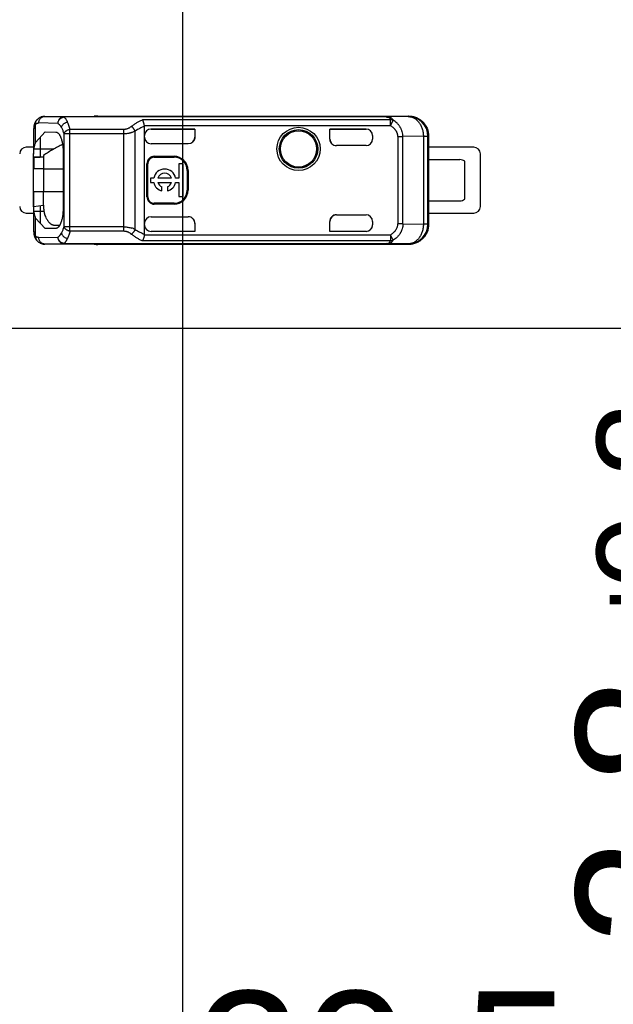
# Model space of a CAD drawing. Header units: millimetres. Extents: x 0 to 210, y 0 to 297.
# Tile 5 of 41: x 71 to 80, y 140 to 155. Entities that reach past the tile are written whole.
import ezdxf
from ezdxf.enums import TextEntityAlignment as Align

# ---------------------------------------------------------------- set-up
doc = ezdxf.new("R2010")
doc.units = ezdxf.units.MM
doc.header["$LTSCALE"] = 19.36
doc.layers.get('0').update_dxf_attribs({"linetype": 'CONTINUOUS'})
doc.layers.add('Z_DIM_2D', color=7, linetype='CONTINUOUS')
doc.styles.add('TEXTSTYLE_3', font='helveticaneueltw1g-ltcn.otf')
doc.styles.add('TEXTSTYLE_4', font='gdt', dxfattribs={"width": 0.7})
doc.dimstyles.new('DIMSTYLE_1', dxfattribs={"dimtxt": 2.1, "dimasz": 3.5, "dimexe": 1.5, "dimexo": 0, "dimgap": 0.525, "dimtad": 1, "dimlfac": 2, "dimdsep": 46, "dimtxsty": 'TEXTSTYLE_3', "dimblk": '_FILLED', "dimblk1": '_FILLED', "dimblk2": '_FILLED', "dimcen": 0.09, "dimclrt": 5, "dimazin": 2, "dimtol": 1, "dimtp": 0.3, "dimtm": 0.3, "dimtfac": 1, "dimtofl": 0, "dimtmove": 0, "dimatfit": 3, "dimldrblk": '_FILLED', "dimfxl": 0, "dimtolj": 1, "dimarcsym": 0})
doc.dimstyles.new('DIMSTYLE_2', dxfattribs={"dimtxt": 2.1, "dimasz": 3.5, "dimexe": 1.5, "dimexo": 0, "dimgap": 0.525, "dimtad": 1, "dimlfac": 2, "dimdsep": 46, "dimtxsty": 'TEXTSTYLE_3', "dimblk": '_FILLED', "dimblk1": '_FILLED', "dimblk2": '_FILLED', "dimcen": 0.09, "dimclrt": 5, "dimazin": 2, "dimtol": 1, "dimtp": 0.2, "dimtm": 0.2, "dimtfac": 1, "dimtofl": 0, "dimtmove": 0, "dimatfit": 3, "dimldrblk": '_FILLED', "dimfxl": 0, "dimtolj": 1, "dimarcsym": 0})

# ---------------------------------------------------------------- blocks, each defined once
blk = doc.blocks.new('*D6')
at = {"layer": 'Z_DIM_2D', "color": 2, "linetype": 'Continuous', "transparency": 16777216}
for p, q in [((82.906, 151.874), (80.835, 151.874)), ((82.335, 151.874), (82.335, 151.174)), ((82.335, 150.474), (82.335, 151.174)), ((82.335, 151.174), (82.335, 141.654))]:
    blk.add_line(p, q, dxfattribs=at)
at = {"layer": 'Z_DIM_2D', "color": 5, "linetype": 'Continuous', "transparency": 16777216}
for s, height, style, p in [('0.3', 1.47, 'TEXTSTYLE_3', (81.495, 149.364)), ('`', 1.47, 'TEXTSTYLE_4', (81.495, 146.896)), ('2.8', 2.1, 'TEXTSTYLE_3', (81.81, 145.181))]:
    blk.add_text(s, height=height, rotation=90, dxfattribs=dict(at, style=style)).set_placement(p, align=Align.RIGHT)
blk = doc.blocks.new('_FILLED')
at = {"color": 0, "linetype": 'ByBlock'}
blk.add_solid([(0, 0), (-1, 0.125), (-1, -0.125)], dxfattribs=at)
blk = doc.blocks.new('_NONE')
blk = doc.blocks.new('*D8')
at = {"layer": 'Z_DIM_2D', "color": 2, "linetype": 'Continuous', "transparency": 16777216}
for p, q in [((73.731, 161.074), (73.731, 136.286)), ((83.981, 151.874), (83.981, 136.286)), ((73.731, 137.786), (78.856, 137.786)), ((83.981, 137.786), (78.856, 137.786))]:
    blk.add_line(p, q, dxfattribs=at)
at = {"layer": 'Z_DIM_2D', "color": 5, "linetype": 'Continuous', "transparency": 16777216}
for s, height, style, p in [('20.5', 2.1, 'TEXTSTYLE_3', (76.764, 138.311)), ('`', 1.47, 'TEXTSTYLE_4', (80.09, 138.626)), ('0.2', 1.47, 'TEXTSTYLE_3', (82.182, 138.626))]:
    blk.add_text(s, height=height, dxfattribs=dict(at, style=style)).set_placement(p, align=Align.CENTER)

msp = doc.modelspace()

# ---------------------------------------------------------------- linework, layer by layer
at = {"color": 6, "linetype": 'Continuous'}
for p, q in [((71.6382, 153.6942), (71.638, 153.6942)), ((72.4433, 153.699), (77.1664, 153.699)), ((77.1664, 153.699), (77.1612, 153.6907)), ((71.5252, 153.648), (71.5251, 153.6479)), ((73.1516, 151.9052), (73.1516, 153.5429)), ((73.2516, 153.5015), (73.2517, 153.5015)), ((73.2517, 153.5018), (73.9183, 153.5018)), ((73.917, 153.5015), (73.2517, 153.5015)), ((73.9183, 153.5018), (73.917, 153.5015)), ((73.917, 153.5015), (73.917, 153.3766)), ((73.9183, 153.5018), (73.9183, 153.3792)), ((75.9683, 153.349), (75.9683, 153.5018)), ((75.9696, 153.5015), (75.9683, 153.5018)), ((75.9683, 153.5018), (76.5183, 153.5018)), ((75.9696, 153.349), (75.9696, 153.5015)), ((76.5183, 153.5015), (75.9696, 153.5015)), ((76.6183, 153.4018), (76.6183, 153.349)), ((77.4683, 153.3991), (77.4683, 153.0365)), ((73.8182, 153.2791), (73.2516, 153.2791)), ((73.889, 153.3085), (73.8889, 153.3084)), ((73.9183, 153.3792), (73.917, 153.3766)), ((76.5183, 153.249), (76.0683, 153.249)), ((73.3016, 153.0873), (73.6016, 153.0873)), ((71.469, 153.074), (71.469, 152.899)), ((71.6182, 153.074), (71.469, 153.074)), ((71.6182, 153.0756), (71.5683, 153.0756)), ((73.1884, 152.474), (73.1884, 152.974)), ((73.2016, 152.474), (73.2016, 152.974)), ((73.3016, 153.074), (73.6016, 153.074)), ((73.6758, 152.971), (73.6758, 152.7572)), ((73.742, 152.971), (73.6758, 152.971)), ((73.742, 152.477), (73.742, 152.971)), ((77.4672, 153.0365), (77.4672, 152.4115)), ((77.4672, 153.0365), (77.9433, 153.0365)), ((78.0183, 152.4365), (78.0183, 153.0115)), ((71.4683, 152.549), (71.4683, 152.899)), ((71.6182, 152.899), (71.6182, 152.549)), ((73.8016, 152.874), (73.8016, 152.574)), ((73.8148, 152.874), (73.8148, 152.574)), ((73.242, 152.7572), (73.242, 152.6909)), ((73.2938, 152.7572), (73.242, 152.7572)), ((73.242, 152.6909), (73.2938, 152.6909)), ((73.5625, 152.7572), (73.3559, 152.7572)), ((73.3559, 152.6909), (73.5625, 152.6909)), ((73.6758, 152.7572), (73.6246, 152.7572)), ((73.6246, 152.6909), (73.6758, 152.6909)), ((73.6758, 152.6909), (73.6758, 152.477)), ((73.4178, 152.5606), (73.4178, 152.6238)), ((73.5006, 152.6238), (73.5006, 152.5606)), ((73.6016, 152.374), (73.3016, 152.374)), ((73.6016, 152.3608), (73.3016, 152.3608)), ((73.6758, 152.477), (73.742, 152.477)), ((77.4672, 152.4115), (77.9433, 152.4115)), ((77.4683, 152.4115), (77.4683, 152.049)), ((76.0683, 152.199), (76.5183, 152.199)), ((73.2516, 152.169), (73.8182, 152.169)), ((73.917, 152.0734), (73.917, 151.9466)), ((73.9183, 152.0689), (73.9183, 151.9463)), ((75.9683, 151.9463), (75.9683, 152.099)), ((75.9696, 151.9466), (75.9696, 152.099)), ((76.6183, 152.099), (76.6183, 152.0463)), ((73.917, 151.9466), (73.2516, 151.9466)), ((73.9183, 151.9463), (73.2516, 151.9463)), ((73.917, 151.9466), (73.9183, 151.9463)), ((75.9683, 151.9463), (75.9696, 151.9466)), ((76.5183, 151.9463), (75.9683, 151.9463)), ((76.5183, 151.9466), (75.9696, 151.9466)), ((71.6379, 151.7539), (71.6378, 151.7539)), ((71.6382, 151.7539), (71.6378, 151.7539)), ((71.6379, 151.7539), (71.6395, 151.7539)), ((77.1664, 151.7491), (72.4433, 151.749)), ((77.1601, 151.7573), (77.1664, 151.749)), ((77.1683, 151.749), (77.1664, 151.7491))]:
    msp.add_line(p, q, dxfattribs=at)
at = {"color": 9, "linetype": 'Continuous'}
for p, q in [((71.6395, 153.6942), (72.4433, 153.6942)), ((71.9302, 153.6872), (71.6395, 153.6942)), ((76.8244, 153.6872), (71.9302, 153.6872)), ((71.9302, 153.6865), (71.9302, 153.6872)), ((71.9302, 153.6846), (71.9302, 153.6865)), ((72.4433, 153.6942), (72.4433, 153.699)), ((77.1612, 153.6907), (76.8244, 153.6872)), ((76.8244, 153.6872), (76.8244, 153.6846)), ((71.4983, 153.2976), (71.4984, 153.5739)), ((71.5251, 153.6479), (71.5252, 153.648)), ((71.8362, 153.5872), (71.5454, 153.5942)), ((76.8244, 153.6846), (71.9302, 153.6846)), ((76.8883, 153.6417), (73.1213, 153.6417)), ((76.8883, 153.5522), (73.1509, 153.5522)), ((76.8244, 153.6846), (76.8331, 153.684)), ((76.8883, 153.5522), (76.8883, 153.6417)), ((76.8883, 153.5522), (76.9311, 153.6347)), ((71.4683, 153.4963), (71.4683, 153.1221)), ((71.9263, 153.4319), (71.9263, 152.0162)), ((71.9263, 153.4319), (72.0203, 153.4319)), ((72.0203, 151.9534), (72.0203, 153.4947)), ((72.8402, 153.4947), (72.0203, 153.4947)), ((72.0203, 153.4319), (72.8402, 153.4319)), ((72.8402, 152.0162), (72.8402, 153.4947)), ((73.0102, 151.9775), (73.0102, 153.4706)), ((73.2517, 153.5015), (73.2517, 153.5018)), ((76.5183, 153.5018), (76.5183, 153.5015)), ((77.0021, 153.3875), (77.0021, 152.0606)), ((77.0021, 153.3875), (77.0787, 153.3875)), ((77.3898, 153.3907), (77.0787, 153.3875)), ((77.0787, 152.0606), (77.0787, 153.3875)), ((77.3898, 153.3907), (77.3898, 152.0574)), ((77.3898, 153.3907), (77.4599, 153.3907)), ((77.4683, 153.3991), (77.4599, 153.3907)), ((77.4599, 152.0574), (77.4599, 153.3907)), ((71.5683, 153.3756), (71.5683, 153.0756)), ((75.9696, 153.349), (75.9683, 153.349)), ((71.7696, 153.1942), (71.4734, 153.1942)), ((73.3016, 153.074), (73.3016, 153.0873)), ((73.6016, 153.0873), (73.6016, 153.074)), ((73.1884, 152.974), (73.2016, 152.974)), ((71.6182, 152.899), (71.9165, 152.899)), ((73.8016, 152.874), (73.8148, 152.874)), ((71.9165, 152.549), (71.4683, 152.549)), ((73.8148, 152.574), (73.8016, 152.574)), ((71.5683, 152.3394), (71.5683, 152.0728)), ((73.2016, 152.474), (73.1884, 152.474)), ((73.3016, 152.3608), (73.3016, 152.374)), ((73.6016, 152.374), (73.6016, 152.3608)), ((71.4683, 152.3261), (71.4683, 151.9519)), ((71.4734, 152.2539), (71.624, 152.2539)), ((71.4984, 151.8742), (71.4984, 152.1505)), ((73.9183, 152.0689), (73.917, 152.0702)), ((75.9683, 152.099), (75.9696, 152.099)), ((77.0787, 152.0606), (77.0021, 152.0606)), ((77.0787, 152.0606), (77.3898, 152.0574)), ((77.4599, 152.0574), (77.3898, 152.0574)), ((77.4599, 152.0574), (77.4683, 152.049)), ((72.8402, 152.0162), (71.9263, 152.0162)), ((72.0203, 151.9534), (72.8402, 151.9534)), ((73.1509, 151.8959), (76.8883, 151.8959)), ((73.2516, 151.9463), (73.2516, 151.9466)), ((76.5183, 151.9466), (76.5183, 151.9463)), ((76.9311, 151.8134), (76.8883, 151.8959)), ((76.8883, 151.8959), (76.8883, 151.8064)), ((71.5251, 151.8002), (71.5251, 151.8001)), ((71.5454, 151.8539), (71.8362, 151.8609)), ((71.6395, 151.7539), (71.9302, 151.7609)), ((72.4433, 151.7539), (71.6395, 151.7539)), ((71.9302, 151.7635), (76.8244, 151.7635)), ((71.9302, 151.7616), (71.9302, 151.7635)), ((71.9302, 151.7609), (71.9302, 151.7616)), ((71.9302, 151.7609), (76.8244, 151.7609)), ((72.4433, 151.749), (72.4433, 151.7539)), ((73.1218, 151.8064), (76.8883, 151.8064)), ((76.8244, 151.7635), (76.8244, 151.7609)), ((77.16, 151.7574), (76.8244, 151.7609)), ((77.16, 151.7574), (77.1601, 151.7573))]:
    msp.add_line(p, q, dxfattribs=at)
at = {"color": 7, "linetype": 'Continuous'}
for p, q in [((71.4983, 153.2976), (71.6408, 153.4564)), ((71.6408, 153.4564), (71.805, 153.4557)), ((73.2516, 153.5018), (73.2516, 153.5016)), ((73.2516, 153.5018), (73.2516, 153.5018)), ((73.2517, 153.5018), (73.2516, 153.5018)), ((73.2516, 153.5015), (73.2517, 153.5015)), ((73.2517, 153.5015), (73.2517, 153.5018)), ((71.4683, 153.224), (71.3558, 153.224)), ((71.4683, 152.899), (71.4683, 153.1221)), ((71.6182, 153.102), (71.6182, 152.899)), ((71.9165, 153.149), (71.9165, 152.2989)), ((78.1558, 153.224), (77.4683, 153.224)), ((78.2558, 152.324), (78.2558, 153.124)), ((71.6182, 152.899), (71.4683, 152.899)), ((71.4683, 152.3261), (71.4683, 152.549)), ((71.4683, 152.549), (71.4683, 152.4195)), ((71.6182, 152.3462), (71.6182, 152.549)), ((71.4683, 152.4195), (71.4683, 152.3257)), ((71.4683, 152.3257), (71.618, 152.3461)), ((71.3558, 152.224), (71.4683, 152.224)), ((71.4683, 152.3257), (71.4683, 152.3261)), ((71.4683, 152.3261), (71.4683, 152.3257)), ((77.4683, 152.224), (78.1558, 152.224)), ((71.641, 151.9919), (71.4984, 152.1505)), ((71.7821, 152.0426), (71.8658, 152.0434)), ((71.805, 151.9922), (71.641, 151.9919)), ((72.8402, 151.9855), (72.8402, 152.0162)), ((72.8402, 151.9534), (72.8402, 151.9855)), ((99.7308, 150.474), (68.2308, 150.474))]:
    msp.add_line(p, q, dxfattribs=at)
at = {"color": 6, "linetype": 'Continuous'}
for points in [[(71.5251, 153.6479), (71.5239, 153.6468), (71.5224, 153.6454), (71.5209, 153.644), (71.5195, 153.6425), (71.518, 153.6411), (71.5166, 153.6396), (71.5152, 153.6381), (71.5139, 153.6366), (71.5125, 153.6351), (71.5112, 153.6336), (71.5099, 153.632), (71.5086, 153.6304), (71.5073, 153.6289), (71.5061, 153.6273), (71.5048, 153.6256), (71.5036, 153.624), (71.5024, 153.6223), (71.5013, 153.6207), (71.5001, 153.619), (71.499, 153.6173), (71.4979, 153.6155), (71.4968, 153.6138), (71.4957, 153.612), (71.4947, 153.6102), (71.4936, 153.6084), (71.4926, 153.6066), (71.4916, 153.6047), (71.4906, 153.6028), (71.4896, 153.6009), (71.4887, 153.599), (71.4877, 153.597), (71.4868, 153.595), (71.4859, 153.593), (71.485, 153.591), (71.4842, 153.5889), (71.4833, 153.5868), (71.4825, 153.5847), (71.4817, 153.5826), (71.4809, 153.5804), (71.4801, 153.5782), (71.4794, 153.5759), (71.4787, 153.5737), (71.478, 153.5714), (71.4773, 153.569), (71.4766, 153.5666), (71.476, 153.5642), (71.4754, 153.5617), (71.4748, 153.5592), (71.4742, 153.5567), (71.4736, 153.5541), (71.4731, 153.5514), (71.4726, 153.5487), (71.4721, 153.546), (71.4716, 153.5432), (71.4712, 153.5404), (71.4708, 153.5375), (71.4704, 153.5345), (71.4701, 153.5314), (71.4697, 153.5283), (71.4694, 153.525), (71.4692, 153.5217), (71.4689, 153.5183), (71.4687, 153.5148), (71.4686, 153.5112), (71.4684, 153.5075), (71.4683, 153.5037), (71.4683, 153.4999), (71.4683, 153.4963)], [(71.4683, 151.9519), (71.4683, 151.9488), (71.4683, 151.9455), (71.4684, 151.9422), (71.4685, 151.939), (71.4686, 151.9359), (71.4688, 151.9328), (71.4689, 151.9298), (71.4692, 151.9268), (71.4694, 151.9238), (71.4696, 151.9209), (71.4699, 151.918), (71.4703, 151.9151), (71.4706, 151.9122), (71.471, 151.9094), (71.4714, 151.9066), (71.4718, 151.9038), (71.4723, 151.9011), (71.4728, 151.8984), (71.4733, 151.8958), (71.4738, 151.8932), (71.4743, 151.8907), (71.4749, 151.8882), (71.4755, 151.8858), (71.4761, 151.8834), (71.4767, 151.8811), (71.4774, 151.8788), (71.478, 151.8765), (71.4787, 151.8742), (71.4794, 151.872), (71.4802, 151.8698), (71.4809, 151.8676), (71.4817, 151.8654), (71.4825, 151.8633), (71.4833, 151.8612), (71.4842, 151.8591), (71.485, 151.8571), (71.4859, 151.855), (71.4868, 151.853), (71.4877, 151.851), (71.4887, 151.8491), (71.4896, 151.8472), (71.4906, 151.8452), (71.4916, 151.8433), (71.4926, 151.8415), (71.4937, 151.8396), (71.4947, 151.8378), (71.4958, 151.836), (71.4969, 151.8342), (71.498, 151.8325), (71.4991, 151.8307), (71.5002, 151.829), (71.5014, 151.8273), (71.5026, 151.8256), (71.5038, 151.8239), (71.505, 151.8223), (71.5062, 151.8207), (71.5075, 151.8191), (71.5087, 151.8175), (71.51, 151.8159), (71.5113, 151.8144), (71.5126, 151.8129), (71.514, 151.8114), (71.5153, 151.8099), (71.5167, 151.8084), (71.5181, 151.807), (71.5195, 151.8055), (71.5209, 151.8041), (71.5223, 151.8027), (71.5238, 151.8014), (71.5251, 151.8002)]]:
    msp.add_lwpolyline(points, dxfattribs=at)
for radius in [0.3285, 0.275]:
    msp.add_circle((75.4933, 153.199), radius, dxfattribs=at)
at = {"color": 9, "linetype": 'Continuous'}
for radius in [0.2929, 0.2761]:
    msp.add_circle((75.4933, 153.199), radius, dxfattribs=at)
at = {"color": 6, "linetype": 'Continuous'}
for centre, radius, start, end in [((72.4433, 153.3991), 0.3, 90.00007, 100.28148), ((72.4399, 153.3941), 0.3001, 89.35599, 90.00056), ((77.1599, 153.3907), 0.3, 0.0032, 89.75996), ((77.168, 153.399), 0.3, 89.95547, 90.32231), ((72.9937, 153.5354), 0.158, 2.74514, 6.09597), ((73.2516, 153.4015), 0.1, 90.00024, 179.85015), ((73.8182, 153.3792), 0.1, 270.00237, 359.99784), ((76.5183, 153.349), 0.1, 270, 360), ((71.3558, 153.124), 0.1, 90.00133, 179.99911), ((73.3016, 152.974), 0.1132, 90, 180), ((73.6016, 152.874), 0.2132, 0, 90), ((78.1558, 153.124), 0.1, 0.00133, 89.99867), ((73.3016, 152.974), 0.1, 90, 180), ((73.6016, 152.874), 0.2, 0, 90), ((77.9433, 152.9115), 0.125, 53.1301, 90), ((73.4592, 152.724), 0.1686, 11.32726, 168.67274), ((73.4592, 152.724), 0.1085, 17.78466, 162.21534), ((73.4592, 152.724), 0.1686, 191.32726, 255.79581), ((73.4592, 152.724), 0.1085, 197.78466, 247.56802), ((73.4592, 152.724), 0.1686, 284.20419, 348.67274), ((73.4592, 152.724), 0.1085, 292.43198, 342.21534), ((73.6016, 152.574), 0.2132, 270, 0), ((73.6016, 152.574), 0.2, 270, 360), ((73.3016, 152.474), 0.1132, 180, 270), ((73.3016, 152.474), 0.1, 180, 270), ((77.9433, 152.5365), 0.125, 270, 306.8699), ((71.3558, 152.3241), 0.1, 180.00089, 269.99867), ((76.5183, 152.099), 0.1, 0, 90), ((78.1558, 152.3241), 0.1, 270.00133, 359.99867), ((73.2516, 152.0463), 0.1, 180.00245, 269.9998), ((72.9936, 151.9127), 0.1581, 353.90584, 357.25519), ((71.6382, 151.7963), 0.0424, 269.99821, 270.90299), ((71.6382, 151.7942), 0.0404, 270.90546, 271.74279), ((72.4399, 152.0546), 0.3007, 270.00009, 270.64346)]:
    msp.add_arc(centre, radius, start, end, dxfattribs=at)
at = {"color": 7, "linetype": 'Continuous'}
for centre, radius, start, end in [((73.2516, 153.4018), 0.1, 90.537, 179.46333), ((73.2547, 153.4018), 0.1031, 179.46783, 179.99485), ((73.2516, 153.4009), 0.1009, 90.0025, 90.53477), ((-14.4975, 152.5423), 86.1157, 359.869506, 0.004493), ((72.8387, 151.6657), 0.3506, 89.16926, 89.74436)]:
    msp.add_arc(centre, radius, start, end, dxfattribs=at)
at = {"color": 9, "linetype": 'Continuous'}
for centre, radius, start, end in [((77.1599, 152.0574), 0.3, 270.00981, 359.99474), ((76.8054, 152.1107), 0.3477, 273.13084, 274.5211)]:
    msp.add_arc(centre, radius, start, end, dxfattribs=at)
at = {"color": 6, "linetype": 'Continuous'}
for centre, major_axis, ratio, start_param, end_param in [((76.5183, 153.4018), (0, 0.1), 0.9999939, -1.5707963, 0), ((76.5183, 153.4015), (0, 0.1), 0.9999939, -1.5681784, 0), ((73.2516, 153.3791), (0, 0.1), 0.9998477, -4.712388, -3.1415927), ((76.0683, 153.349), (0.1, 0), 0.9998477, 3.1415921, 4.712389), ((76.0696, 153.349), (0.1, 0), 0.9998477, 3.1415924, 4.6993005), ((76.0683, 152.099), (0.1, 0), 0.9998477, 1.5707963, 3.1415927), ((76.0696, 152.099), (0.1, 0), 0.9998477, 1.5838848, 3.1415927), ((73.2516, 152.069), (0, 0.1), 0.9998477, 0, 1.5707963), ((73.2516, 152.0466), (0, 0.1), 0.9999939, -4.7097711, -3.1415927), ((73.8182, 152.069), (0.0707, -0.0707), 0.9996955, 0.7852459, 2.3563468), ((76.5183, 152.0463), (0, 0.1), 0.9999939, -3.1415927, -1.5707963), ((76.5183, 152.0466), (0, 0.1), 0.9999939, -3.1415927, -1.5734143), ((72.4433, 152.0491), (0, 0.3), 0.9999619, -3.3210203, -3.1415981)]:
    msp.add_ellipse(centre, major_axis=major_axis, ratio=ratio, start_param=start_param, end_param=end_param, dxfattribs=at)
for points, knots in [([(71.638, 153.6942), (71.6327, 153.6942), (71.622, 153.6937), (71.6062, 153.6912), (71.5909, 153.6871), (71.5762, 153.6816), (71.5622, 153.6748), (71.549, 153.6668), (71.5366, 153.6579), (71.5289, 153.6514), (71.5252, 153.648)], [0, 0, 0, 0, 0.1285557, 0.2566314, 0.3837998, 0.509736, 0.634257, 0.7573467, 0.8791591, 1, 1, 1, 1]), ([(77.1612, 153.6907), (77.1687, 153.6907), (77.1837, 153.6896), (77.2059, 153.6851), (77.2277, 153.6778), (77.2489, 153.6677), (77.2692, 153.655), (77.2884, 153.6397), (77.3064, 153.6221), (77.3231, 153.6023), (77.3381, 153.5805), (77.3561, 153.5486), (77.3702, 153.514), (77.3802, 153.4775), (77.3875, 153.4394), (77.3897, 153.4102), (77.3898, 153.3907)], [0, 0, 0, 0, 0.0538867, 0.1081869, 0.1632362, 0.2193297, 0.2767077, 0.3355482, 0.395963, 0.4579977, 0.5216354, 0.5868014, 0.7210589, 0.789889, 0.8595123, 1, 1, 1, 1]), ([(77.1683, 153.6991), (77.1689, 153.6991), (77.1701, 153.699), (77.1726, 153.699), (77.1769, 153.6989), (77.1854, 153.6986), (77.2026, 153.6974), (77.2269, 153.6938), (77.2555, 153.6866), (77.2833, 153.6767), (77.3099, 153.6641), (77.3352, 153.6489), (77.3589, 153.6313), (77.3807, 153.6115), (77.4005, 153.5897), (77.4181, 153.566), (77.4333, 153.5407), (77.4459, 153.514), (77.4558, 153.4863), (77.463, 153.4577), (77.4673, 153.4285), (77.4683, 153.4089), (77.4683, 153.3991)], [0, 0, 0, 0, 0.0039077, 0.0078155, 0.0156309, 0.0312614, 0.0625202, 0.1250188, 0.1875175, 0.2500161, 0.3125148, 0.3750135, 0.4375121, 0.5000108, 0.5625094, 0.6250081, 0.6875067, 0.7500054, 0.812504, 0.8750027, 0.9375013, 1, 1, 1, 1]), ([(73.1509, 153.5522), (73.1501, 153.5569), (73.1484, 153.5662), (73.1454, 153.5798), (73.1425, 153.5908), (73.1401, 153.5993), (73.1376, 153.6071), (73.1344, 153.6162), (73.1309, 153.6247), (73.128, 153.6307), (73.1258, 153.6348), (73.1236, 153.6384), (73.122, 153.6407), (73.1213, 153.6417)], [0, 0, 0, 0, 0.1508291, 0.298808, 0.4413027, 0.5097412, 0.575931, 0.7005681, 0.8135138, 0.8652036, 0.913549, 0.9584869, 1, 1, 1, 1]), ([(76.8331, 153.684), (76.8353, 153.6839), (76.8397, 153.6835), (76.8451, 153.6828), (76.8492, 153.6822), (76.8521, 153.6817), (76.8549, 153.6812), (76.8567, 153.6807), (76.8576, 153.6805)], [0, 0, 0, 0, 0.2707876, 0.5303389, 0.6545979, 0.7745611, 0.8899482, 1, 1, 1, 1]), ([(73.917, 153.3766), (73.9169, 153.3758), (73.9169, 153.3746), (73.9168, 153.3731), (73.9168, 153.3715), (73.9166, 153.3695), (73.9162, 153.3648), (73.9151, 153.3579), (73.9128, 153.3487), (73.9085, 153.3369), (73.9012, 153.3229), (73.8934, 153.313), (73.889, 153.3085)], [0, 0, 0, 0, 0.031277, 0.0469155, 0.062554, 0.0938309, 0.1251077, 0.2501714, 0.3752352, 0.5002989, 0.7501495, 1, 1, 1, 1]), ([(71.469, 153.074), (71.4693, 153.0741), (71.4698, 153.0741), (71.4711, 153.0742), (71.4732, 153.0744), (71.4763, 153.0745), (71.4801, 153.0747), (71.4847, 153.0748), (71.4899, 153.0749), (71.4958, 153.075), (71.5048, 153.0752), (71.5172, 153.0753), (71.5333, 153.0755), (71.5505, 153.0756), (71.5623, 153.0756), (71.5683, 153.0756)], [0, 0, 0, 0, 0.0067522, 0.0155191, 0.039035, 0.0703719, 0.1092806, 0.155447, 0.2084967, 0.2679985, 0.3334682, 0.4801342, 0.6437241, 0.8189139, 1, 1, 1, 1]), ([(73.9169, 152.0734), (73.9169, 152.0738), (73.9169, 152.0746), (73.9168, 152.0757), (73.9167, 152.0769), (73.9167, 152.078), (73.9166, 152.0792), (73.9164, 152.0807), (73.9161, 152.0834), (73.9155, 152.0871), (73.9144, 152.0932), (73.9124, 152.1006), (73.9081, 152.1121), (73.9009, 152.1256), (73.8932, 152.1353), (73.8889, 152.1397)], [0, 0, 0, 0, 0.0156366, 0.0312756, 0.0469126, 0.0625496, 0.0781876, 0.093825, 0.1250993, 0.187644, 0.2501888, 0.3752452, 0.5003017, 0.7501508, 1, 1, 1, 1]), ([(77.4683, 152.049), (77.4683, 152.0392), (77.4673, 152.0196), (77.463, 151.9904), (77.4558, 151.9618), (77.4459, 151.9341), (77.4333, 151.9074), (77.4181, 151.8821), (77.4005, 151.8584), (77.3807, 151.8366), (77.3589, 151.8168), (77.3352, 151.7992), (77.3099, 151.784), (77.2833, 151.7714), (77.2555, 151.7615), (77.2269, 151.7543), (77.2026, 151.7507), (77.1854, 151.7495), (77.1769, 151.7492), (77.1726, 151.7491), (77.1701, 151.7491), (77.1689, 151.749), (77.1683, 151.749)], [0, 0, 0, 0, 0.0624987, 0.1249973, 0.187496, 0.2499946, 0.3124933, 0.3749919, 0.4374906, 0.4999892, 0.5624879, 0.6249865, 0.6874852, 0.7499839, 0.8124825, 0.8749812, 0.9374798, 0.9687386, 0.9843691, 0.9921845, 0.9960923, 1, 1, 1, 1]), ([(73.1509, 151.8959), (73.1501, 151.8912), (73.1485, 151.8819), (73.1455, 151.8683), (73.1427, 151.8573), (73.1403, 151.8488), (73.1379, 151.841), (73.1348, 151.8319), (73.1314, 151.8234), (73.1285, 151.8174), (73.1264, 151.8133), (73.1242, 151.8097), (73.1226, 151.8074), (73.1218, 151.8064)], [0, 0, 0, 0, 0.1509226, 0.2989867, 0.4415385, 0.5099892, 0.5761806, 0.700786, 0.8136505, 0.865291, 0.913591, 0.9584964, 1, 1, 1, 1]), ([(71.5251, 151.8001), (71.5288, 151.7968), (71.5366, 151.7902), (71.5489, 151.7813), (71.5621, 151.7734), (71.5761, 151.7666), (71.5908, 151.761), (71.6061, 151.757), (71.6219, 151.7544), (71.6326, 151.7539), (71.6379, 151.7539)], [0, 0, 0, 0, 0.1208544, 0.2426767, 0.3657722, 0.4902944, 0.6162275, 0.7433891, 0.8714552, 1, 1, 1, 1]), ([(76.8328, 151.764), (76.835, 151.7642), (76.8394, 151.7646), (76.8458, 151.7654), (76.8518, 151.7663), (76.8557, 151.7671), (76.8575, 151.7676)], [0, 0, 0, 0, 0.2694204, 0.5287632, 0.7741337, 1, 1, 1, 1])]:
    msp.add_open_spline(points, degree=3, knots=knots, dxfattribs=at)
at = {"color": 9, "linetype": 'Continuous'}
for points, knots in [([(71.5454, 153.5942), (71.5454, 153.6007), (71.5467, 153.6138), (71.5521, 153.6326), (71.5608, 153.65), (71.5707, 153.6627), (71.5798, 153.6715), (71.5872, 153.6774), (71.5951, 153.6825), (71.6035, 153.6867), (71.6122, 153.69), (71.6211, 153.6924), (71.6302, 153.6939), (71.6364, 153.6942), (71.6395, 153.6942)], [0, 0, 0, 0, 0.1286068, 0.2567148, 0.3838281, 0.5095921, 0.5719854, 0.6340013, 0.6956559, 0.7569795, 0.8180159, 0.8788203, 0.9394577, 1, 1, 1, 1]), ([(71.9302, 153.6872), (71.9271, 153.6872), (71.921, 153.6869), (71.9119, 153.6854), (71.9029, 153.683), (71.8942, 153.6797), (71.8859, 153.6755), (71.878, 153.6704), (71.8706, 153.6645), (71.8614, 153.6557), (71.8516, 153.643), (71.8429, 153.6256), (71.8375, 153.6068), (71.8362, 153.5938), (71.8362, 153.5872)], [0, 0, 0, 0, 0.0605408, 0.1211769, 0.1819803, 0.2430159, 0.3043392, 0.3659936, 0.4280093, 0.4904026, 0.6161671, 0.7432812, 0.8713908, 1, 1, 1, 1]), ([(76.9311, 153.6347), (76.9293, 153.6386), (76.925, 153.6461), (76.9185, 153.6546), (76.9126, 153.6608), (76.9079, 153.6652), (76.9038, 153.6685), (76.9002, 153.671), (76.8974, 153.6727), (76.895, 153.6742), (76.8929, 153.6752), (76.8907, 153.6763), (76.8878, 153.6776), (76.8841, 153.679), (76.8801, 153.6803), (76.8743, 153.682), (76.8665, 153.6837), (76.8567, 153.6853), (76.8463, 153.6864), (76.8354, 153.6871), (76.8281, 153.6872), (76.8244, 153.6872)], [0, 0, 0, 0, 0.1021319, 0.2032009, 0.2535233, 0.3036886, 0.3540675, 0.3796006, 0.4055926, 0.4323561, 0.4462159, 0.4605547, 0.4903726, 0.5220107, 0.5553291, 0.5902294, 0.6643022, 0.7432486, 0.8260778, 0.9119068, 1, 1, 1, 1]), ([(71.4984, 153.5739), (71.4958, 153.572), (71.4908, 153.5679), (71.4845, 153.5605), (71.4792, 153.5522), (71.475, 153.5429), (71.4719, 153.5326), (71.4697, 153.5214), (71.4685, 153.5092), (71.4683, 153.5007), (71.4683, 153.4963)], [0, 0, 0, 0, 0.111983, 0.222926, 0.335487, 0.4522108, 0.5753517, 0.7067799, 0.8479637, 1, 1, 1, 1]), ([(71.4984, 153.5739), (71.498, 153.5774), (71.4976, 153.5845), (71.4983, 153.5949), (71.5, 153.6051), (71.5029, 153.6149), (71.5069, 153.6242), (71.512, 153.6329), (71.518, 153.6409), (71.5226, 153.6457), (71.5251, 153.6479)], [0, 0, 0, 0, 0.1295611, 0.2575857, 0.3841001, 0.5092068, 0.6330819, 0.7559677, 0.8781616, 1, 1, 1, 1]), ([(71.4984, 153.5739), (71.502, 153.5772), (71.5093, 153.5831), (71.5194, 153.5887), (71.5275, 153.5917), (71.5334, 153.5933), (71.5394, 153.5942), (71.5434, 153.5943), (71.5454, 153.5942)], [0, 0, 0, 0, 0.2794819, 0.5342876, 0.6546433, 0.7715823, 0.8862812, 1, 1, 1, 1]), ([(71.8362, 153.5872), (71.8367, 153.5933), (71.8387, 153.6056), (71.8449, 153.6231), (71.854, 153.6394), (71.8638, 153.6515), (71.8728, 153.66), (71.88, 153.6658), (71.8877, 153.6709), (71.8957, 153.6753), (71.9027, 153.6783), (71.9084, 153.6803), (71.9169, 153.6828), (71.9243, 153.6841), (71.9302, 153.6846)], [0, 0, 0, 0, 0.1250851, 0.2513637, 0.3782623, 0.5050341, 0.5682447, 0.6311925, 0.6937866, 0.7559592, 0.8177284, 0.8484418, 0.8790176, 1, 1, 1, 1]), ([(71.8362, 153.5872), (71.8412, 153.5841), (71.8484, 153.5784), (71.8572, 153.5697), (71.864, 153.5622), (71.8706, 153.5537), (71.8771, 153.5445), (71.8835, 153.5345), (71.8875, 153.5274), (71.8895, 153.5238)], [0, 0, 0, 0, 0.210875, 0.3253824, 0.4464133, 0.5742412, 0.709052, 0.8509562, 1, 1, 1, 1]), ([(71.8895, 153.5238), (71.8905, 153.5288), (71.8936, 153.5387), (71.9008, 153.5529), (71.9105, 153.5662), (71.9223, 153.5783), (71.9359, 153.5887), (71.9509, 153.5972), (71.9668, 153.6036), (71.9779, 153.6063), (71.9835, 153.6073)], [0, 0, 0, 0, 0.1148351, 0.2341794, 0.3576519, 0.4844424, 0.6134233, 0.7432694, 0.8725796, 1, 1, 1, 1]), ([(71.9835, 153.6073), (71.9815, 153.6117), (71.9775, 153.6202), (71.9711, 153.6324), (71.9646, 153.6437), (71.958, 153.6539), (71.9513, 153.6631), (71.9445, 153.6713), (71.9375, 153.6785), (71.9326, 153.6827), (71.9302, 153.6846)], [0, 0, 0, 0, 0.1535079, 0.2985832, 0.4352655, 0.5636669, 0.6839841, 0.7965132, 0.9016676, 1, 1, 1, 1]), ([(72.0203, 153.4947), (72.0177, 153.5054), (72.0124, 153.5259), (72.0036, 153.5553), (71.9941, 153.5823), (71.9871, 153.5992), (71.9835, 153.6073)], [0, 0, 0, 0, 0.2765866, 0.5359742, 0.7773133, 1, 1, 1, 1]), ([(72.9535, 153.5421), (72.9499, 153.539), (72.9423, 153.533), (72.9302, 153.5246), (72.9173, 153.5168), (72.9034, 153.5097), (72.8887, 153.5036), (72.8731, 153.4989), (72.8569, 153.4957), (72.8458, 153.4949), (72.8402, 153.4947)], [0, 0, 0, 0, 0.1139352, 0.2315103, 0.3525159, 0.4767621, 0.6040629, 0.7341469, 0.866425, 1, 1, 1, 1]), ([(72.9535, 153.5421), (72.9664, 153.5526), (72.9928, 153.5726), (73.0343, 153.5993), (73.077, 153.6225), (73.1064, 153.6357), (73.1213, 153.6417)], [0, 0, 0, 0, 0.2556431, 0.5067422, 0.7544648, 1, 1, 1, 1]), ([(73.0102, 153.4706), (73.0086, 153.4741), (73.0051, 153.4812), (72.9992, 153.4914), (72.9927, 153.5014), (72.9856, 153.5109), (72.978, 153.5198), (72.9701, 153.5281), (72.962, 153.5355), (72.9564, 153.54), (72.9535, 153.5421)], [0, 0, 0, 0, 0.1263867, 0.2551091, 0.384796, 0.5140524, 0.641494, 0.7657823, 0.885662, 1, 1, 1, 1]), ([(73.1516, 153.5429), (73.1393, 153.5383), (73.115, 153.5283), (73.0791, 153.5114), (73.044, 153.4923), (73.0213, 153.4781), (73.0102, 153.4706)], [0, 0, 0, 0, 0.2471849, 0.4960165, 0.7468323, 1, 1, 1, 1]), ([(76.8331, 153.684), (76.8354, 153.6839), (76.8399, 153.6837), (76.8464, 153.683), (76.8522, 153.682), (76.8559, 153.681), (76.8576, 153.6805)], [0, 0, 0, 0, 0.2817488, 0.5446812, 0.7843685, 1, 1, 1, 1]), ([(76.8576, 153.6805), (76.8592, 153.6801), (76.8622, 153.6792), (76.8664, 153.6776), (76.8694, 153.676), (76.8713, 153.6749), (76.8722, 153.6742), (76.8728, 153.6738), (76.8732, 153.6734), (76.8736, 153.6731), (76.8741, 153.6727), (76.8747, 153.6721), (76.8759, 153.6711), (76.8774, 153.6694), (76.8793, 153.6671), (76.881, 153.6647), (76.8824, 153.6621), (76.8836, 153.6595), (76.8847, 153.6567), (76.8856, 153.6539), (76.8865, 153.651), (76.8872, 153.648), (76.8879, 153.6449), (76.8882, 153.6428), (76.8883, 153.6417)], [0, 0, 0, 0, 0.0944316, 0.1773625, 0.250985, 0.2848282, 0.3010773, 0.3168912, 0.324649, 0.33233, 0.3473302, 0.362178, 0.3768875, 0.4345502, 0.4906699, 0.545728, 0.6002275, 0.6546727, 0.709546, 0.7653313, 0.8223078, 0.8803981, 0.9396215, 1, 1, 1, 1]), ([(76.9311, 153.6347), (76.9244, 153.6373), (76.9102, 153.6412), (76.8956, 153.642), (76.8883, 153.6417)], [0, 0, 0, 0, 0.4958301, 1, 1, 1, 1]), ([(77.0021, 153.3875), (77.002, 153.3919), (77.0015, 153.4006), (76.9996, 153.4136), (76.9966, 153.4264), (76.9926, 153.4389), (76.9877, 153.451), (76.9819, 153.4628), (76.9752, 153.4741), (76.9678, 153.4849), (76.9597, 153.4952), (76.9509, 153.505), (76.9416, 153.5142), (76.9285, 153.5258), (76.9109, 153.5389), (76.8959, 153.5479), (76.8883, 153.5522)], [0, 0, 0, 0, 0.0624975, 0.1249956, 0.1874946, 0.2499947, 0.3124959, 0.3749983, 0.4375017, 0.5000056, 0.5625109, 0.6250177, 0.6875251, 0.7500332, 0.8750106, 1, 1, 1, 1]), ([(77.0787, 153.3875), (77.0786, 153.4001), (77.0766, 153.4253), (77.07, 153.4562), (77.0622, 153.4802), (77.0552, 153.4977), (77.0484, 153.5118), (77.0423, 153.5228), (77.0359, 153.5336), (77.0272, 153.5467), (77.0158, 153.5617), (77.0036, 153.5759), (76.9862, 153.5938), (76.9625, 153.6142), (76.9418, 153.6283), (76.9311, 153.6347)], [0, 0, 0, 0, 0.1256159, 0.2511301, 0.3138547, 0.3765271, 0.4391494, 0.4704488, 0.5017375, 0.564263, 0.6267256, 0.6891218, 0.7514501, 0.8758522, 1, 1, 1, 1]), ([(71.8895, 153.5238), (71.8931, 153.5173), (71.9, 153.5035), (71.9095, 153.4815), (71.9184, 153.4575), (71.9238, 153.4406), (71.9263, 153.4319)], [0, 0, 0, 0, 0.2245689, 0.4661573, 0.7248114, 1, 1, 1, 1]), ([(72.0203, 153.4947), (72.015, 153.4938), (72.0044, 153.4914), (71.9891, 153.4862), (71.9746, 153.4796), (71.9613, 153.4718), (71.9513, 153.4643), (71.9443, 153.4578), (71.9381, 153.4513), (71.9317, 153.4429), (71.9278, 153.4356), (71.9263, 153.4319)], [0, 0, 0, 0, 0.1380538, 0.2763267, 0.4125511, 0.5445771, 0.6705096, 0.7307373, 0.788927, 0.898779, 1, 1, 1, 1]), ([(72.8402, 153.4319), (72.848, 153.4319), (72.8634, 153.4324), (72.8863, 153.4346), (72.9051, 153.4375), (72.9181, 153.4401), (72.9254, 153.4418), (72.9308, 153.4431), (72.9362, 153.4444), (72.9415, 153.4458), (72.9468, 153.4473), (72.9537, 153.4494), (72.9622, 153.452), (72.9755, 153.4565), (72.9916, 153.4626), (73.0041, 153.4679), (73.0102, 153.4706)], [0, 0, 0, 0, 0.1321077, 0.2634388, 0.3932622, 0.4574087, 0.4892573, 0.520944, 0.5524611, 0.583802, 0.6149582, 0.6459211, 0.7072393, 0.7677027, 0.8858526, 1, 1, 1, 1]), ([(76.8883, 151.8959), (76.8959, 151.9001), (76.9109, 151.9092), (76.9284, 151.9223), (76.9416, 151.9339), (76.9509, 151.9431), (76.9596, 151.9529), (76.9678, 151.9632), (76.9752, 151.974), (76.9841, 151.9891), (76.9913, 152.0051), (76.9966, 152.0217), (76.9996, 152.0345), (77.0015, 152.0475), (77.002, 152.0562), (77.0021, 152.0606)], [0, 0, 0, 0, 0.125, 0.2499883, 0.3125018, 0.3750146, 0.4375268, 0.5000375, 0.5625468, 0.6250556, 0.7499837, 0.8124892, 0.8749936, 0.9374971, 1, 1, 1, 1]), ([(77.0787, 152.0606), (77.0786, 152.048), (77.0766, 152.0228), (77.07, 151.9919), (77.0622, 151.9679), (77.0552, 151.9504), (77.0483, 151.9363), (77.0423, 151.9253), (77.0359, 151.9145), (77.0272, 151.9014), (77.0158, 151.8864), (77.0036, 151.8722), (76.9862, 151.8542), (76.9625, 151.8339), (76.9418, 151.8198), (76.9311, 151.8134)], [0, 0, 0, 0, 0.1256162, 0.251132, 0.3138575, 0.3765304, 0.4391526, 0.4704514, 0.5017393, 0.5642626, 0.6267223, 0.6891156, 0.7514415, 0.8758429, 1, 1, 1, 1]), ([(77.3898, 152.0574), (77.3897, 152.0379), (77.3874, 152.0086), (77.38, 151.9706), (77.3698, 151.9341), (77.3557, 151.8994), (77.3376, 151.8676), (77.3225, 151.8458), (77.3058, 151.826), (77.2877, 151.8083), (77.2684, 151.7931), (77.248, 151.7804), (77.2268, 151.7703), (77.2049, 151.763), (77.1825, 151.7585), (77.1675, 151.7574), (77.16, 151.7574)], [0, 0, 0, 0, 0.1403099, 0.2098629, 0.2786354, 0.4128169, 0.4779647, 0.5415979, 0.6036421, 0.6640801, 0.722957, 0.7803835, 0.8365364, 0.8916546, 0.9460311, 1, 1, 1, 1]), ([(71.4683, 151.9519), (71.4683, 151.9475), (71.4685, 151.939), (71.4697, 151.9267), (71.4719, 151.9155), (71.475, 151.9052), (71.4792, 151.8959), (71.4844, 151.8875), (71.4908, 151.8802), (71.4958, 151.8761), (71.4984, 151.8742)], [0, 0, 0, 0, 0.152355, 0.293953, 0.4256351, 0.5487674, 0.6652547, 0.7774787, 0.8881375, 1, 1, 1, 1]), ([(71.8895, 151.9243), (71.8875, 151.9207), (71.8835, 151.9136), (71.8771, 151.9036), (71.8706, 151.8944), (71.864, 151.886), (71.8573, 151.8784), (71.8483, 151.8697), (71.8412, 151.864), (71.8362, 151.8609)], [0, 0, 0, 0, 0.1489813, 0.2909281, 0.4257938, 0.5536355, 0.6746275, 0.7890712, 1, 1, 1, 1]), ([(71.9263, 152.0162), (71.9238, 152.0075), (71.9184, 151.9907), (71.9095, 151.9666), (71.9, 151.9446), (71.8931, 151.9308), (71.8895, 151.9243)], [0, 0, 0, 0, 0.2751724, 0.5338335, 0.7754336, 1, 1, 1, 1]), ([(71.8895, 151.9243), (71.8906, 151.9194), (71.8937, 151.9094), (71.9009, 151.8952), (71.9105, 151.8819), (71.9223, 151.8699), (71.9359, 151.8594), (71.9509, 151.8509), (71.9668, 151.8445), (71.9779, 151.8418), (71.9835, 151.8409)], [0, 0, 0, 0, 0.11483, 0.2341704, 0.3576403, 0.4844298, 0.6134113, 0.7432597, 0.872574, 1, 1, 1, 1]), ([(71.9263, 152.0162), (71.9278, 152.0126), (71.9317, 152.0052), (71.9381, 151.9968), (71.9443, 151.9903), (71.9513, 151.9839), (71.9613, 151.9764), (71.9746, 151.9685), (71.9891, 151.9619), (72.0044, 151.9568), (72.015, 151.9543), (72.0203, 151.9534)], [0, 0, 0, 0, 0.1012184, 0.2110685, 0.2692577, 0.3294851, 0.4554176, 0.5874445, 0.7236703, 0.8619448, 1, 1, 1, 1]), ([(72.0203, 151.9534), (72.0177, 151.9427), (72.0124, 151.9222), (72.0036, 151.8928), (71.9941, 151.8659), (71.9871, 151.8489), (71.9835, 151.8409)], [0, 0, 0, 0, 0.2765797, 0.5359666, 0.7773091, 1, 1, 1, 1]), ([(72.8402, 151.9534), (72.8458, 151.9533), (72.8569, 151.9525), (72.8732, 151.9494), (72.8888, 151.9446), (72.9082, 151.9367), (72.9303, 151.9243), (72.9462, 151.9123), (72.9535, 151.906)], [0, 0, 0, 0, 0.1336776, 0.2660689, 0.3962925, 0.5237619, 0.7689208, 1, 1, 1, 1]), ([(73.0102, 151.9775), (73.0086, 151.974), (73.0051, 151.9669), (72.9992, 151.9567), (72.9927, 151.9467), (72.9856, 151.9372), (72.978, 151.9283), (72.9701, 151.92), (72.962, 151.9126), (72.9564, 151.9081), (72.9535, 151.906)], [0, 0, 0, 0, 0.126384, 0.2551036, 0.3847884, 0.5140436, 0.6414853, 0.7657752, 0.8856578, 1, 1, 1, 1]), ([(72.9535, 151.906), (72.9665, 151.8955), (72.9929, 151.8754), (73.0344, 151.8487), (73.0773, 151.8255), (73.1069, 151.8124), (73.1218, 151.8064)], [0, 0, 0, 0, 0.2553762, 0.5062332, 0.7539471, 1, 1, 1, 1]), ([(73.0102, 151.9775), (73.0324, 151.9626), (73.067, 151.9424), (73.115, 151.9198), (73.1393, 151.9098), (73.1516, 151.9052)], [0, 0, 0, 0, 0.5038536, 0.7527485, 1, 1, 1, 1]), ([(71.4984, 151.8742), (71.498, 151.8707), (71.4976, 151.8636), (71.4982, 151.8532), (71.5, 151.843), (71.5029, 151.8332), (71.5069, 151.8239), (71.512, 151.8152), (71.518, 151.8072), (71.5226, 151.8024), (71.5251, 151.8002)], [0, 0, 0, 0, 0.1295545, 0.2575749, 0.3840873, 0.5091942, 0.6330712, 0.7559603, 0.8781579, 1, 1, 1, 1]), ([(71.5454, 151.8539), (71.5434, 151.8538), (71.5394, 151.8539), (71.5334, 151.8548), (71.5275, 151.8564), (71.5194, 151.8594), (71.5093, 151.865), (71.502, 151.8709), (71.4984, 151.8742)], [0, 0, 0, 0, 0.1137343, 0.228449, 0.3454012, 0.4657652, 0.7205645, 1, 1, 1, 1]), ([(71.6395, 151.7539), (71.6364, 151.7539), (71.6302, 151.7542), (71.6211, 151.7557), (71.6122, 151.7581), (71.6035, 151.7614), (71.5951, 151.7656), (71.5872, 151.7707), (71.5798, 151.7766), (71.5707, 151.7854), (71.5608, 151.7981), (71.5521, 151.8155), (71.5467, 151.8343), (71.5455, 151.8474), (71.5454, 151.8539)], [0, 0, 0, 0, 0.0605407, 0.1211767, 0.1819801, 0.2430156, 0.3043386, 0.3659928, 0.4280085, 0.4904017, 0.6161662, 0.7432806, 0.8713906, 1, 1, 1, 1]), ([(71.9302, 151.7635), (71.9287, 151.7636), (71.9258, 151.7639), (71.9214, 151.7646), (71.9178, 151.7653), (71.9149, 151.766), (71.912, 151.7668), (71.9084, 151.7678), (71.9041, 151.7693), (71.8999, 151.771), (71.8944, 151.7736), (71.8877, 151.7772), (71.88, 151.7823), (71.8728, 151.7881), (71.8638, 151.7966), (71.856, 151.8063), (71.8495, 151.8169), (71.8439, 151.828), (71.8387, 151.8425), (71.8367, 151.8548), (71.8362, 151.8609)], [0, 0, 0, 0, 0.0299844, 0.0601771, 0.0905993, 0.1058495, 0.121101, 0.1516692, 0.1823719, 0.2132028, 0.2441409, 0.306298, 0.3688724, 0.4318013, 0.4949954, 0.6217321, 0.6852521, 0.7487077, 0.8749503, 1, 1, 1, 1]), ([(71.8362, 151.8609), (71.8362, 151.8543), (71.8375, 151.8413), (71.8429, 151.8225), (71.8516, 151.8051), (71.8614, 151.7924), (71.8706, 151.7835), (71.878, 151.7777), (71.8859, 151.7726), (71.8942, 151.7684), (71.9029, 151.7651), (71.9119, 151.7627), (71.921, 151.7612), (71.9271, 151.7609), (71.9302, 151.7609)], [0, 0, 0, 0, 0.1286107, 0.2567216, 0.3838368, 0.5096019, 0.5719953, 0.6340112, 0.6956654, 0.7569884, 0.8180235, 0.8788259, 0.9394608, 1, 1, 1, 1]), ([(71.9302, 151.7635), (71.9326, 151.7654), (71.9375, 151.7696), (71.9445, 151.7768), (71.9513, 151.785), (71.9581, 151.7942), (71.9647, 151.8045), (71.9711, 151.8157), (71.9775, 151.8279), (71.9815, 151.8365), (71.9835, 151.8409)], [0, 0, 0, 0, 0.0983275, 0.2034784, 0.3160053, 0.4363218, 0.5647238, 0.7014081, 0.846487, 1, 1, 1, 1]), ([(76.8244, 151.7609), (76.8281, 151.7609), (76.8354, 151.761), (76.8463, 151.7617), (76.8567, 151.7628), (76.8665, 151.7644), (76.8757, 151.7664), (76.8827, 151.7686), (76.8878, 151.7705), (76.8913, 151.772), (76.894, 151.7734), (76.896, 151.7745), (76.8979, 151.7757), (76.9002, 151.7771), (76.9037, 151.7796), (76.9079, 151.7829), (76.9126, 151.7873), (76.9184, 151.7935), (76.925, 151.802), (76.9292, 151.8095), (76.9311, 151.8134)], [0, 0, 0, 0, 0.0880335, 0.1738507, 0.2567217, 0.3357592, 0.4099501, 0.478248, 0.5098999, 0.5397599, 0.5678384, 0.5813164, 0.5945051, 0.6204331, 0.6459076, 0.6961915, 0.746299, 0.7965935, 0.8976983, 1, 1, 1, 1]), ([(76.8328, 151.7641), (76.8351, 151.7641), (76.8397, 151.7644), (76.8462, 151.7651), (76.8521, 151.7661), (76.8558, 151.767), (76.8575, 151.7676)], [0, 0, 0, 0, 0.2816373, 0.5447224, 0.7845711, 1, 1, 1, 1]), ([(76.8575, 151.7676), (76.8591, 151.768), (76.8622, 151.7688), (76.8658, 151.7702), (76.8683, 151.7714), (76.8697, 151.7722), (76.8707, 151.7729), (76.8715, 151.7734), (76.8722, 151.7739), (76.8728, 151.7744), (76.8735, 151.7749), (76.8741, 151.7754), (76.8747, 151.7759), (76.8754, 151.7767), (76.8763, 151.7776), (76.8776, 151.7791), (76.8791, 151.781), (76.8806, 151.7835), (76.8821, 151.786), (76.8834, 151.7886), (76.8846, 151.7913), (76.886, 151.7951), (76.8874, 151.8001), (76.8881, 151.8042), (76.8883, 151.8064)], [0, 0, 0, 0, 0.0951861, 0.1786911, 0.216566, 0.2521814, 0.2691845, 0.2856581, 0.3017484, 0.3175319, 0.3330059, 0.3480856, 0.3628389, 0.3773637, 0.4058717, 0.433847, 0.4888538, 0.5433436, 0.5980205, 0.6532185, 0.7089758, 0.7653609, 0.8805519, 1, 1, 1, 1]), ([(76.8883, 151.8064), (76.8956, 151.8061), (76.9102, 151.8069), (76.9244, 151.8108), (76.9311, 151.8134)], [0, 0, 0, 0, 0.5041724, 1, 1, 1, 1])]:
    msp.add_open_spline(points, degree=3, knots=knots, dxfattribs=at)
at = {"color": 7, "linetype": 'Continuous'}
for points, knots in [([(71.805, 153.4557), (71.8067, 153.4556), (71.8103, 153.4551), (71.8156, 153.4538), (71.8209, 153.4519), (71.8262, 153.4494), (71.8314, 153.4462), (71.8365, 153.4424), (71.8416, 153.4379), (71.8466, 153.4327), (71.8515, 153.4268), (71.8563, 153.4203), (71.861, 153.4131), (71.8656, 153.4052), (71.87, 153.3968), (71.8743, 153.3877), (71.8784, 153.3781), (71.8839, 153.3642), (71.8888, 153.3496), (71.8934, 153.3343), (71.8967, 153.3221), (71.8997, 153.3095), (71.9026, 153.2964), (71.9047, 153.2853), (71.9063, 153.2761), (71.9075, 153.2691), (71.9085, 153.2621), (71.9099, 153.2525), (71.9114, 153.2403), (71.913, 153.2255), (71.9147, 153.2053), (71.9161, 153.1798), (71.9165, 153.1593), (71.9165, 153.149)], [0, 0, 0, 0, 0.0154552, 0.0311827, 0.0473494, 0.0641269, 0.0816839, 0.100178, 0.1197502, 0.140519, 0.162578, 0.1859952, 0.2108118, 0.2370437, 0.2646975, 0.293739, 0.3240788, 0.3556713, 0.42255, 0.4578266, 0.494302, 0.5319173, 0.5706324, 0.610413, 0.6306688, 0.6511421, 0.6718297, 0.6927336, 0.7351363, 0.7782381, 0.8219183, 0.9105176, 1, 1, 1, 1]), ([(71.4683, 153.1221), (71.4683, 153.1367), (71.4696, 153.1661), (71.4753, 153.2101), (71.4848, 153.2541), (71.4934, 153.2831), (71.4983, 153.2976)], [0, 0, 0, 0, 0.2456132, 0.4930431, 0.743995, 1, 1, 1, 1]), ([(71.9078, 153.2667), (71.8834, 153.255), (71.8347, 153.2305), (71.7623, 153.1906), (71.69, 153.1476), (71.6422, 153.1174), (71.6182, 153.102)], [0, 0, 0, 0, 0.2432065, 0.491157, 0.74357, 1, 1, 1, 1]), ([(71.618, 152.3461), (71.618, 152.3388), (71.6183, 152.3242), (71.619, 152.3062), (71.6199, 152.292), (71.6207, 152.2816), (71.6216, 152.2731), (71.6224, 152.2663), (71.623, 152.2613), (71.6237, 152.2564), (71.6246, 152.2499), (71.6259, 152.2418), (71.6276, 152.2323), (71.6295, 152.223), (71.6316, 152.2139), (71.6347, 152.2022), (71.6374, 152.1936), (71.6394, 152.188)], [0, 0, 0, 0, 0.1376668, 0.2721199, 0.3380575, 0.4030942, 0.4672043, 0.4989053, 0.5303674, 0.5615879, 0.5925612, 0.6537566, 0.7139457, 0.7731263, 0.8313019, 0.8884907, 1, 1, 1, 1]), ([(71.4984, 152.1505), (71.4935, 152.165), (71.4848, 152.1939), (71.4754, 152.2378), (71.4696, 152.2817), (71.4683, 152.3111), (71.4683, 152.3257)], [0, 0, 0, 0, 0.2559977, 0.5069537, 0.7543898, 1, 1, 1, 1]), ([(71.9165, 152.2989), (71.9163, 152.2785), (71.9151, 152.248), (71.9113, 152.208), (71.9074, 152.1793), (71.9026, 152.152), (71.8968, 152.1262), (71.8911, 152.106), (71.8862, 152.0907), (71.8812, 152.0767), (71.8758, 152.0635), (71.8699, 152.0512), (71.8662, 152.044), (71.8631, 152.0386), (71.8608, 152.0348), (71.8585, 152.0311), (71.8562, 152.0276), (71.8538, 152.0242), (71.8514, 152.021), (71.8489, 152.018), (71.8457, 152.0142), (71.8416, 152.0099), (71.8351, 152.0039), (71.8282, 151.9991), (71.821, 151.9957), (71.8157, 151.9939), (71.8104, 151.9927), (71.8068, 151.9923), (71.805, 151.9922)], [0, 0, 0, 0, 0.1776001, 0.264221, 0.3482417, 0.4288256, 0.5052788, 0.5771335, 0.6112641, 0.6441781, 0.7061387, 0.7351022, 0.7626851, 0.7759585, 0.788888, 0.8014807, 0.8137477, 0.8256682, 0.8372504, 0.8485237, 0.8594703, 0.8803866, 0.9000695, 0.9361474, 0.9528835, 0.9689746, 0.9846153, 1, 1, 1, 1]), ([(71.6394, 152.188), (71.6445, 152.1768), (71.6522, 152.1604), (71.6634, 152.1397), (71.6718, 152.1256), (71.6804, 152.1125), (71.6891, 152.1004), (71.698, 152.0895), (71.7071, 152.0797), (71.7162, 152.071), (71.7255, 152.0634), (71.7348, 152.057), (71.7442, 152.0517), (71.7536, 152.0476), (71.7631, 152.0447), (71.7726, 152.0429), (71.7789, 152.0426), (71.7821, 152.0426)], [0, 0, 0, 0, 0.1722879, 0.2528442, 0.3296557, 0.4027401, 0.4721392, 0.5379207, 0.6001824, 0.6590717, 0.7147741, 0.7675164, 0.8175852, 0.8653461, 0.9112749, 0.9559429, 1, 1, 1, 1]), ([(72.8438, 152.0162), (72.8535, 152.016), (72.8728, 152.015), (72.9014, 152.0113), (72.9291, 152.0057), (72.9472, 152.0009), (72.956, 151.9982)], [0, 0, 0, 0, 0.2560074, 0.509377, 0.7579741, 1, 1, 1, 1]), ([(73.0102, 151.9775), (73.0058, 151.9795), (72.9969, 151.9835), (72.9784, 151.9909), (72.9641, 151.9958), (72.9543, 151.9987)], [0, 0, 0, 0, 0.241014, 0.4882494, 1, 1, 1, 1])]:
    msp.add_open_spline(points, degree=3, knots=knots, dxfattribs=at)

# ---------------------------------------------------------------- dimensions: what is measured, and where the dimension line sits
at = {"layer": 'Z_DIM_2D', "color": 2, "linetype": 'Continuous'}
dim = msp.add_linear_dim(base=(83.9808, 137.7863), p1=(73.7308, 161.074), p2=(83.9808, 151.874), dimstyle='DIMSTYLE_2', override={"dimblk1": 'NONE', "dimblk2": 'NONE', "dimsah": 1}, dxfattribs=at)
dim.commit()
dim.dimension.update_dxf_attribs({"geometry": '*D8', "text_midpoint": (78.8558, 137.7863), "dimtype": 160})
dim = msp.add_linear_dim(base=(82.3348, 151.874), p1=(68.2308, 150.474), p2=(80.8348, 151.874), angle=90, dimstyle='DIMSTYLE_1', override={"dimblk1": 'NONE', "dimblk2": 'NONE', "dimsah": 1}, dxfattribs=at)
dim.commit()
dim.dimension.update_dxf_attribs({"geometry": '*D6', "text_midpoint": (82.3348, 145.5091), "dimtype": 160})

doc.saveas('drawing.dxf')
